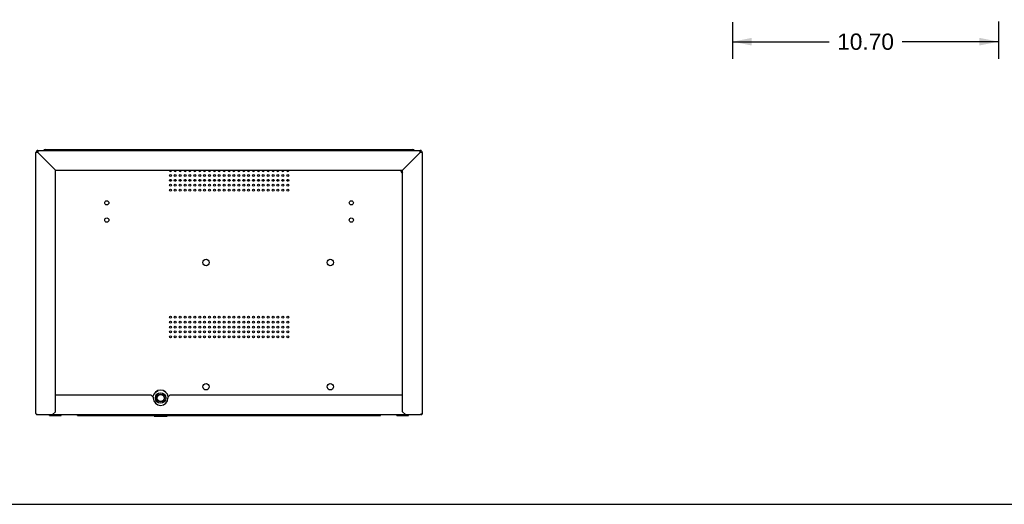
# Model space of a CAD drawing. Header units: inches. Extents: x 0 to 131, y 0 to 85.
# Tile 2 of 10: x 26 to 65, y 0 to 20. Entities that reach past the tile are written whole.
import ezdxf

# ---------------------------------------------------------------- set-up
doc = ezdxf.new("R2010")
doc.units = ezdxf.units.IN
doc.header["$LTSCALE"] = 7.192308
doc.header["$MEASUREMENT"] = 0
doc.layers.get('0').update_dxf_attribs({"linetype": 'CONTINUOUS'})
doc.layers.add('DIMENSIONS', color=7, linetype='CONTINUOUS')
doc.styles.get("Standard").update_dxf_attribs({"font": 'arial.ttf'})
doc.dimstyles.new('DIMSTYLE_1', dxfattribs={"dimtxt": 0.653846, "dimasz": 0.769231, "dimexe": 0.09, "dimexo": 0.07, "dimgap": 0.0425, "dimtad": 0, "dimtih": 1, "dimtoh": 1, "dimzin": 4, "dimdsep": 46, "dimtxsty": 'Standard', "dimblk": '_FILLED', "dimblk1": '_FILLED', "dimblk2": '_FILLED', "dimcen": 0.09, "dimazin": 1, "dimtfac": 1, "dimtdec": 3, "dimtofl": 0, "dimtmove": 0, "dimatfit": 3, "dimldrblk": '_FILLED', "dimfxl": 0, "dimtolj": 1, "dimtzin": 4, "dimarcsym": 0})

# ---------------------------------------------------------------- blocks, each defined once
blk = doc.blocks.new('_FILLED')
at = {"color": 0, "linetype": 'ByBlock'}
blk.add_solid([(0, 0), (-1, 0.2), (-1, -0.2)], dxfattribs=at)
blk = doc.blocks.new('*D3')
at = {"layer": 'DIMENSIONS', "color": 2, "linetype": 'Continuous'}
for p, q in [((64.961, 19.431), (64.961, 17.924)), ((54.26, 19.404), (54.26, 17.924)), ((54.26, 18.616), (58.141, 18.616)), ((64.961, 18.616), (61.08, 18.616))]:
    blk.add_line(p, q, dxfattribs=at)
at = {"layer": 'DIMENSIONS', "color": 2, "linetype": 'Continuous', "xscale": 0.7692307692, "yscale": 0.7692307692, "zscale": 0.7692307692, "rotation": 180}
blk.add_blockref('_FILLED', (54.26, 18.616), dxfattribs=at)
at = {"layer": 'DIMENSIONS', "color": 2, "linetype": 'Continuous', "xscale": 0.7692307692, "yscale": 0.7692307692, "zscale": 0.7692307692}
blk.add_blockref('_FILLED', (64.961, 18.616), dxfattribs=at)
at = {"layer": 'DIMENSIONS', "color": 2, "linetype": 'Continuous', "insert": (59.61, 18.943), "char_height": 0.6538, "width": 2.28482, "attachment_point": 2, "line_spacing_factor": 0.9}
blk.add_mtext('10.70', dxfattribs=at)

msp = doc.modelspace()

# ---------------------------------------------------------------- linework, layer by layer
at = {"color": 7, "linetype": 'Continuous'}
for p, q in [((26.5865, 14.2773), (41.3897, 14.2773)), ((29.4605, 14.238), (29.4605, 14.2773)), ((30.0511, 14.2773), (30.0511, 14.238)), ((37.9251, 14.238), (37.9251, 14.2773)), ((38.5156, 14.2773), (38.5156, 14.238)), ((26.2125, 3.6474), (26.2125, 14.1592)), ((26.2912, 14.1592), (26.2125, 14.1592)), ((26.2912, 14.238), (26.2912, 14.1592)), ((26.2912, 14.238), (41.6849, 14.238)), ((26.2912, 14.1592), (26.9999, 13.4506)), ((41.6849, 14.1592), (40.9763, 13.4506)), ((41.6849, 14.1592), (41.6849, 14.238)), ((41.7637, 14.1592), (41.6849, 14.1592)), ((41.7637, 14.1592), (41.7637, 3.6474)), ((26.9999, 3.7262), (26.9999, 13.4506)), ((26.9999, 13.4506), (40.9763, 13.4506)), ((40.9763, 3.7262), (40.9763, 13.4506)), ((30.8582, 4.3954), (26.9999, 4.3954)), ((30.8582, 4.3954), (30.9369, 4.3167)), ((31.0219, 4.5112), (31.1339, 4.5759)), ((31.4429, 4.511), (31.33, 4.5762)), ((31.5275, 4.3167), (31.6062, 4.3954)), ((40.9763, 4.3954), (31.6062, 4.3954)), ((30.9245, 4.3408), (30.9245, 4.3291)), ((30.9369, 4.3167), (30.9369, 4.2773)), ((31.5275, 4.3167), (31.5275, 4.2773)), ((31.5399, 4.3291), (31.5399, 4.3408)), ((26.271, 3.6145), (26.2912, 3.608)), ((26.2912, 3.608), (41.6849, 3.608)), ((26.7635, 3.5765), (26.7635, 3.608)), ((26.7635, 3.5765), (27.2363, 3.5765)), ((26.8817, 3.5765), (26.8817, 3.608)), ((26.9999, 3.7262), (26.8818, 3.608)), ((27.1181, 3.5765), (27.1181, 3.608)), ((27.2363, 3.5765), (27.2363, 3.608)), ((27.8857, 3.5687), (27.8857, 3.608)), ((27.8857, 3.5687), (40.0904, 3.5687)), ((28.3582, 3.5687), (28.3582, 3.608)), ((28.9304, 3.6025), (28.929, 3.5884)), ((28.929, 3.5884), (28.929, 3.5844)), ((29.2046, 3.5884), (28.929, 3.5884)), ((28.929, 3.5844), (29.2046, 3.5844)), ((29.2032, 3.6025), (29.2046, 3.5884)), ((29.2046, 3.5884), (29.2046, 3.5844)), ((30.9684, 3.5687), (30.9684, 3.5451)), ((31.496, 3.5687), (31.496, 3.5451)), ((32.2769, 3.6025), (32.2755, 3.5884)), ((32.5511, 3.5884), (32.2755, 3.5884)), ((32.2755, 3.5884), (32.2755, 3.5844)), ((32.2755, 3.5844), (32.5511, 3.5844)), ((32.5497, 3.6025), (32.5511, 3.5884)), ((32.5511, 3.5884), (32.5511, 3.5844)), ((35.6234, 3.6025), (35.6219, 3.5884)), ((35.8975, 3.5884), (35.6219, 3.5884)), ((35.6219, 3.5884), (35.6219, 3.5844)), ((35.6219, 3.5844), (35.8975, 3.5844)), ((35.8961, 3.6025), (35.8975, 3.5884)), ((35.8975, 3.5884), (35.8975, 3.5844)), ((39.618, 3.5687), (39.618, 3.608)), ((40.0904, 3.5687), (40.0904, 3.608)), ((40.7399, 3.5765), (40.7399, 3.608)), ((40.7399, 3.5765), (41.2127, 3.5765)), ((40.8581, 3.5765), (40.8581, 3.608)), ((41.0944, 3.608), (40.9763, 3.7262)), ((41.0945, 3.5765), (41.0945, 3.608)), ((41.2127, 3.5765), (41.2127, 3.608)), ((41.7055, 3.6147), (41.6849, 3.608)), ((30.9684, 3.5451), (31.496, 3.5451)), ((0, 0), (130.7692, 0))]:
    msp.add_line(p, q, dxfattribs=at)
for points in [[(26.5668, 14.2543), (26.5717, 14.2641), (26.5767, 14.2713), (26.5816, 14.2758), (26.5865, 14.2773)], [(41.3897, 14.2773), (41.3946, 14.2758), (41.3995, 14.2713), (41.4044, 14.2641), (41.4093, 14.2543)], [(26.5603, 14.238), (26.5619, 14.2423), (26.5668, 14.2543)], [(41.4093, 14.2543), (41.4143, 14.2423), (41.4158, 14.238)], [(26.2125, 3.6474), (26.2151, 3.6409), (26.2229, 3.6344), (26.2356, 3.6277), (26.2521, 3.6211), (26.271, 3.6145)], [(41.7637, 3.6474), (41.761, 3.6409), (41.7532, 3.6343), (41.7407, 3.6278), (41.7245, 3.6212), (41.7055, 3.6147)]]:
    msp.add_lwpolyline(points, dxfattribs=at)
for centre, radius in [((31.6259, 13.234), 0.0394), ((31.8227, 13.234), 0.0394), ((32.0196, 13.234), 0.0394), ((32.2164, 13.234), 0.0394), ((32.4133, 13.234), 0.0394), ((32.6101, 13.234), 0.0394), ((32.807, 13.234), 0.0394), ((33.0038, 13.234), 0.0394), ((33.2007, 13.234), 0.0394), ((33.3975, 13.234), 0.0394), ((33.5944, 13.234), 0.0394), ((33.7912, 13.234), 0.0394), ((33.9881, 13.234), 0.0394), ((34.1849, 13.234), 0.0394), ((34.3818, 13.234), 0.0394), ((34.5786, 13.234), 0.0394), ((34.7755, 13.234), 0.0394), ((34.9723, 13.234), 0.0394), ((35.1692, 13.234), 0.0394), ((35.366, 13.234), 0.0394), ((35.5629, 13.234), 0.0394), ((35.7597, 13.234), 0.0394), ((35.9566, 13.234), 0.0394), ((36.1534, 13.234), 0.0394), ((36.3503, 13.234), 0.0394), ((31.6259, 13.0372), 0.0394), ((31.6259, 12.8403), 0.0394), ((31.8227, 13.0372), 0.0394), ((31.8227, 12.8403), 0.0394), ((32.0196, 13.0372), 0.0394), ((32.0196, 12.8403), 0.0394), ((32.2164, 13.0372), 0.0394), ((32.2164, 12.8403), 0.0394), ((32.4133, 13.0372), 0.0394), ((32.4133, 12.8403), 0.0394), ((32.6101, 13.0372), 0.0394), ((32.6101, 12.8403), 0.0394), ((32.807, 13.0372), 0.0394), ((32.807, 12.8403), 0.0394), ((33.0038, 13.0372), 0.0394), ((33.0038, 12.8403), 0.0394), ((33.2007, 13.0372), 0.0394), ((33.2007, 12.8403), 0.0394), ((33.3975, 13.0372), 0.0394), ((33.3975, 12.8403), 0.0394), ((33.5944, 13.0372), 0.0394), ((33.5944, 12.8403), 0.0394), ((33.7912, 13.0372), 0.0394), ((33.7912, 12.8403), 0.0394), ((33.9881, 13.0372), 0.0394), ((33.9881, 12.8403), 0.0394), ((34.1849, 13.0372), 0.0394), ((34.1849, 12.8403), 0.0394), ((34.3818, 13.0372), 0.0394), ((34.3818, 12.8403), 0.0394), ((34.5786, 13.0372), 0.0394), ((34.5786, 12.8403), 0.0394), ((34.7755, 13.0372), 0.0394), ((34.7755, 12.8403), 0.0394), ((34.9723, 13.0372), 0.0394), ((34.9723, 12.8403), 0.0394), ((35.1692, 13.0372), 0.0394), ((35.1692, 12.8403), 0.0394), ((35.366, 13.0372), 0.0394), ((35.366, 12.8403), 0.0394), ((35.5629, 13.0372), 0.0394), ((35.5629, 12.8403), 0.0394), ((35.7597, 13.0372), 0.0394), ((35.7597, 12.8403), 0.0394), ((35.9566, 13.0372), 0.0394), ((35.9566, 12.8403), 0.0394), ((36.1534, 13.0372), 0.0394), ((36.1534, 12.8403), 0.0394), ((36.3503, 13.0372), 0.0394), ((36.3503, 12.8403), 0.0394), ((31.6259, 12.6435), 0.0394), ((31.8227, 12.6435), 0.0394), ((32.0196, 12.6435), 0.0394), ((32.2164, 12.6435), 0.0394), ((32.4133, 12.6435), 0.0394), ((32.6101, 12.6435), 0.0394), ((32.807, 12.6435), 0.0394), ((33.0038, 12.6435), 0.0394), ((33.2007, 12.6435), 0.0394), ((33.3975, 12.6435), 0.0394), ((33.5944, 12.6435), 0.0394), ((33.7912, 12.6435), 0.0394), ((33.9881, 12.6435), 0.0394), ((34.1849, 12.6435), 0.0394), ((34.3818, 12.6435), 0.0394), ((34.5786, 12.6435), 0.0394), ((34.7755, 12.6435), 0.0394), ((34.9723, 12.6435), 0.0394), ((35.1692, 12.6435), 0.0394), ((35.366, 12.6435), 0.0394), ((35.5629, 12.6435), 0.0394), ((35.7597, 12.6435), 0.0394), ((35.9566, 12.6435), 0.0394), ((36.1534, 12.6435), 0.0394), ((36.3503, 12.6435), 0.0394), ((29.0668, 12.1312), 0.0846), ((38.9093, 12.1312), 0.0846), ((29.0668, 11.4364), 0.0846), ((38.9093, 11.4364), 0.0846), ((33.0629, 9.7301), 0.128), ((38.0629, 9.7301), 0.128), ((31.6259, 7.5254), 0.0394), ((31.8227, 7.5254), 0.0394), ((32.0196, 7.5254), 0.0394), ((32.2164, 7.5254), 0.0394), ((32.4133, 7.5254), 0.0394), ((32.6101, 7.5254), 0.0394), ((32.807, 7.5254), 0.0394), ((33.0038, 7.5254), 0.0394), ((33.2007, 7.5254), 0.0394), ((33.3975, 7.5254), 0.0394), ((33.5944, 7.5254), 0.0394), ((33.7912, 7.5254), 0.0394), ((33.9881, 7.5254), 0.0394), ((34.1849, 7.5254), 0.0394), ((34.3818, 7.5254), 0.0394), ((34.5786, 7.5254), 0.0394), ((34.7755, 7.5254), 0.0394), ((34.9723, 7.5254), 0.0394), ((35.1692, 7.5254), 0.0394), ((35.366, 7.5254), 0.0394), ((35.5629, 7.5254), 0.0394), ((35.7597, 7.5254), 0.0394), ((35.9566, 7.5254), 0.0394), ((36.1534, 7.5254), 0.0394), ((36.3503, 7.5254), 0.0394), ((31.6259, 7.3285), 0.0394), ((31.6259, 7.1317), 0.0394), ((31.8227, 7.3285), 0.0394), ((31.8227, 7.1317), 0.0394), ((32.0196, 7.3285), 0.0394), ((32.0196, 7.1317), 0.0394), ((32.2164, 7.3285), 0.0394), ((32.2164, 7.1317), 0.0394), ((32.4133, 7.3285), 0.0394), ((32.4133, 7.1317), 0.0394), ((32.6101, 7.3285), 0.0394), ((32.6101, 7.1317), 0.0394), ((32.807, 7.3285), 0.0394), ((32.807, 7.1317), 0.0394), ((33.0038, 7.3285), 0.0394), ((33.0038, 7.1317), 0.0394), ((33.2007, 7.3285), 0.0394), ((33.2007, 7.1317), 0.0394), ((33.3975, 7.3285), 0.0394), ((33.3975, 7.1317), 0.0394), ((33.5944, 7.3285), 0.0394), ((33.5944, 7.1317), 0.0394), ((33.7912, 7.3285), 0.0394), ((33.7912, 7.1317), 0.0394), ((33.9881, 7.3285), 0.0394), ((33.9881, 7.1317), 0.0394), ((34.1849, 7.3285), 0.0394), ((34.1849, 7.1317), 0.0394), ((34.3818, 7.3285), 0.0394), ((34.3818, 7.1317), 0.0394), ((34.5786, 7.3285), 0.0394), ((34.5786, 7.1317), 0.0394), ((34.7755, 7.3285), 0.0394), ((34.7755, 7.1317), 0.0394), ((34.9723, 7.3285), 0.0394), ((34.9723, 7.1317), 0.0394), ((35.1692, 7.3285), 0.0394), ((35.1692, 7.1317), 0.0394), ((35.366, 7.3285), 0.0394), ((35.366, 7.1317), 0.0394), ((35.5629, 7.3285), 0.0394), ((35.5629, 7.1317), 0.0394), ((35.7597, 7.3285), 0.0394), ((35.7597, 7.1317), 0.0394), ((35.9566, 7.3285), 0.0394), ((35.9566, 7.1317), 0.0394), ((36.1534, 7.3285), 0.0394), ((36.1534, 7.1317), 0.0394), ((36.3503, 7.3285), 0.0394), ((36.3503, 7.1317), 0.0394), ((31.6259, 6.9348), 0.0394), ((31.6259, 6.738), 0.0394), ((31.8227, 6.9348), 0.0394), ((31.8227, 6.738), 0.0394), ((32.0196, 6.9348), 0.0394), ((32.0196, 6.738), 0.0394), ((32.2164, 6.9348), 0.0394), ((32.2164, 6.738), 0.0394), ((32.4133, 6.9348), 0.0394), ((32.4133, 6.738), 0.0394), ((32.6101, 6.9348), 0.0394), ((32.6101, 6.738), 0.0394), ((32.807, 6.9348), 0.0394), ((32.807, 6.738), 0.0394), ((33.0038, 6.9348), 0.0394), ((33.0038, 6.738), 0.0394), ((33.2007, 6.9348), 0.0394), ((33.2007, 6.738), 0.0394), ((33.3975, 6.9348), 0.0394), ((33.3975, 6.738), 0.0394), ((33.5944, 6.9348), 0.0394), ((33.5944, 6.738), 0.0394), ((33.7912, 6.9348), 0.0394), ((33.7912, 6.738), 0.0394), ((33.9881, 6.9348), 0.0394), ((33.9881, 6.738), 0.0394), ((34.1849, 6.9348), 0.0394), ((34.1849, 6.738), 0.0394), ((34.3818, 6.9348), 0.0394), ((34.3818, 6.738), 0.0394), ((34.5786, 6.9348), 0.0394), ((34.5786, 6.738), 0.0394), ((34.7755, 6.9348), 0.0394), ((34.7755, 6.738), 0.0394), ((34.9723, 6.9348), 0.0394), ((34.9723, 6.738), 0.0394), ((35.1692, 6.9348), 0.0394), ((35.1692, 6.738), 0.0394), ((35.366, 6.9348), 0.0394), ((35.366, 6.738), 0.0394), ((35.5629, 6.9348), 0.0394), ((35.5629, 6.738), 0.0394), ((35.7597, 6.9348), 0.0394), ((35.7597, 6.738), 0.0394), ((35.9566, 6.9348), 0.0394), ((35.9566, 6.738), 0.0394), ((36.1534, 6.9348), 0.0394), ((36.1534, 6.738), 0.0394), ((36.3503, 6.9348), 0.0394), ((36.3503, 6.738), 0.0394), ((33.0629, 4.7301), 0.128), ((38.0629, 4.7301), 0.128), ((31.2322, 4.2773), 0.2106), ((31.2322, 4.2773), 0.1575), ((31.2322, 4.2773), 0.1423), ((31.2322, 4.2773), 0.1378)]:
    msp.add_circle(centre, radius, dxfattribs=at)
for centre, radius, start, end in [((26.5865, 14.1986), 0.0787, 90, 149.86602), ((41.3897, 14.1986), 0.0787, 30.13395, 90), ((26.2912, 14.1592), 0.0787, 90, 180), ((26.2912, 14.1592), 0.0394, 90, 180), ((26.3306, 14.1199), 0.0787, 120.11182, 149.88818), ((41.6849, 14.1592), 0.0787, 0, 90), ((41.6849, 14.1592), 0.0394, 0, 90), ((41.6456, 14.1199), 0.0787, 30.11182, 59.88818), ((31.6259, 13.4309), 0.0394, 149.86476, 30.13908), ((31.8227, 13.4309), 0.0394, 149.86476, 30.13908), ((32.0196, 13.4309), 0.0394, 149.86476, 30.13908), ((32.2164, 13.4309), 0.0394, 149.86476, 30.13908), ((32.4133, 13.4309), 0.0394, 149.86476, 30.13908), ((32.6101, 13.4309), 0.0394, 149.86476, 30.13908), ((32.807, 13.4309), 0.0394, 149.86476, 30.13908), ((33.0038, 13.4309), 0.0394, 149.86476, 30.13908), ((33.2007, 13.4309), 0.0394, 149.86476, 30.13908), ((33.3975, 13.4309), 0.0394, 149.86476, 30.13908), ((33.5944, 13.4309), 0.0394, 149.86476, 30.13908), ((33.7912, 13.4309), 0.0394, 149.86476, 30.13908), ((33.9881, 13.4309), 0.0394, 149.86476, 30.13908), ((34.1849, 13.4309), 0.0394, 149.86476, 30.13908), ((34.3818, 13.4309), 0.0394, 149.86476, 30.13908), ((34.5786, 13.4309), 0.0394, 149.86476, 30.13908), ((34.7755, 13.4309), 0.0394, 149.86476, 30.13908), ((34.9723, 13.4309), 0.0394, 149.86476, 30.13908), ((35.1692, 13.4309), 0.0394, 149.86476, 30.13908), ((35.366, 13.4309), 0.0394, 149.86476, 30.13908), ((35.5629, 13.4309), 0.0394, 149.86476, 30.13908), ((35.7597, 13.4309), 0.0394, 149.86476, 30.13908), ((35.9566, 13.4309), 0.0394, 149.86476, 30.13908), ((36.1534, 13.4309), 0.0394, 149.86476, 30.13908), ((36.3503, 13.4309), 0.0394, 149.86476, 30.13908), ((41.0156, 13.4309), 0.116, 170.22667, 250.14367), ((41.0156, 13.4309), 0.0846, 168.39412, 242.17836), ((31.2322, 4.2773), 0.315, 9.87528, 170.12343), ((31.2322, 4.2773), 0.2953, 180, 360), ((26.2519, 3.6474), 0.0394, 180, 301.76097), ((41.7243, 3.6474), 0.0394, 238.20128, 360)]:
    msp.add_arc(centre, radius, start, end, dxfattribs=at)

# ---------------------------------------------------------------- dimensions: what is measured, and where the dimension line sits
at = {"layer": 'DIMENSIONS', "color": 2, "linetype": 'Continuous'}
dim = msp.add_linear_dim(base=(64.9606, 18.6161), p1=(54.2598, 19.474), p2=(64.9606, 19.5006), dimstyle='DIMSTYLE_1', dxfattribs=at)
dim.commit()
dim.dimension.update_dxf_attribs({"geometry": '*D3', "text_midpoint": (59.638, 18.6125), "dimtype": 160})

doc.saveas('drawing.dxf')
